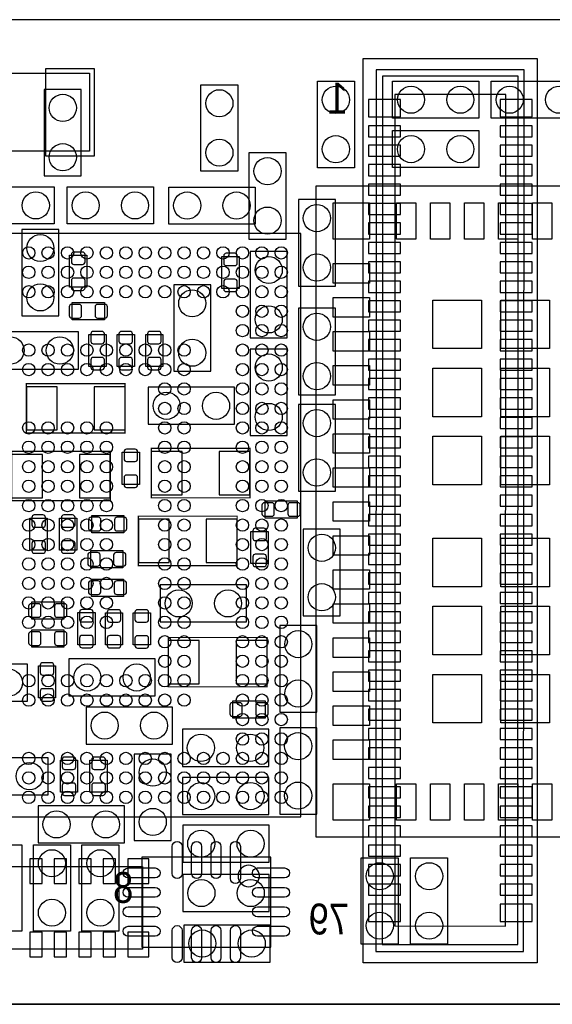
# Model space of a CAD drawing. Extents: x -22.4 to 58.4, y -8 to 47.3.
# Tile 4 of 6: x 26.7 to 37.6, y 0 to 20.3. Entities that reach past the tile are written whole.
import ezdxf

# ---------------------------------------------------------------- set-up
doc = ezdxf.new("R2010")
doc.units = 0
for name, color, linetype in [('BG_OUTLINE', 3, 'CONTINUOUS'), ('PG_ASSEMBLY_BOTTOM', 30, 'CONTINUOUS'), ('PG_ASSEMBLY_TOP', 4, 'CONTINUOUS'), ('PIN_BOTTOM', 6, 'CONTINUOUS'), ('PIN_TOP', 160, 'CONTINUOUS')]:
    doc.layers.add(name, color=color, linetype=linetype)

msp = doc.modelspace()

# ---------------------------------------------------------------- linework, layer by layer
at = {"layer": 'BG_OUTLINE'}
msp.add_lwpolyline([(50.378106, 0), (50.378106, 20.25396), (0, 20.25396), (0, 0)], close=True, dxfattribs=at)
msp.add_lwpolyline([(50.378106, 0), (0, 0)], dxfattribs=at)
at = {"layer": 'PG_ASSEMBLY_BOTTOM'}
for points in [[(37.304218, 19.458432), (37.30244, 0.855218), (33.72358, 0.855218), (33.724342, 19.458432)], [(33.99028, 19.222466), (33.9852, 1.086358), (37.02304, 1.086358), (37.03828, 19.222466)], [(27.91968, 17.0434), (27.91968, 18.8214), (27.15768, 18.8214), (27.15768, 17.0434)], [(34.37128, 18.714466), (34.37128, 1.614678), (36.65474, 1.609598), (36.65728, 18.714466)], [(31.37154, 17.51838), (31.37154, 15.74038), (32.13354, 15.74038), (32.13354, 17.51838)], [(32.38754, 16.55318), (32.38754, 14.77518), (33.14954, 14.77518), (33.14954, 16.55318)], [(26.6954, 15.9385), (26.6954, 14.1605), (27.4574, 14.1605), (27.4574, 15.9385)], [(27.67838, 14.74978), (27.67838, 15.41018), (28.03398, 15.41018), (28.03398, 14.74978)], [(31.39694, 15.48638), (31.39694, 13.70838), (32.15894, 13.70838), (32.15894, 15.48638)], [(30.81274, 14.72438), (30.81274, 15.38478), (31.16834, 15.38478), (31.16834, 14.72438)], [(29.82214, 14.80058), (29.82214, 13.02258), (30.58414, 13.02258), (30.58414, 14.80058)], [(27.73426, 14.43482), (28.39466, 14.43482), (28.39466, 14.07922), (27.73426, 14.07922)], [(32.38754, 14.31798), (32.38754, 12.53998), (33.14954, 12.53998), (33.14954, 14.31798)], [(27.85872, 13.8303), (26.08072, 13.8303), (26.08072, 13.0683), (27.85872, 13.0683)], [(28.07716, 13.11656), (28.07716, 13.77696), (28.43276, 13.77696), (28.43276, 13.11656)], [(28.65628, 13.11656), (28.65628, 13.77696), (29.01188, 13.77696), (29.01188, 13.11656)], [(29.24556, 13.11656), (29.24556, 13.77696), (29.60116, 13.77696), (29.60116, 13.11656)], [(31.39694, 13.47978), (31.39694, 11.70178), (32.15894, 11.70178), (32.15894, 13.47978)], [(31.07436, 12.69238), (29.29636, 12.69238), (29.29636, 11.93038), (31.07436, 11.93038)], [(32.38754, 12.33678), (32.38754, 10.55878), (33.14954, 10.55878), (33.14954, 12.33678)], [(29.11602, 11.35634), (29.11602, 10.69594), (28.76042, 10.69594), (28.76042, 11.35634)], [(31.70174, 10.35558), (32.36214, 10.35558), (32.36214, 9.99998), (31.70174, 9.99998)], [(26.86304, 9.34212), (26.86304, 10.00252), (27.21864, 10.00252), (27.21864, 9.34212)], [(27.47264, 9.34212), (27.47264, 10.00252), (27.82824, 10.00252), (27.82824, 9.34212)], [(28.79344, 9.70026), (28.13304, 9.70026), (28.13304, 10.05586), (28.79344, 10.05586)], [(31.76778, 9.7282), (31.76778, 9.0678), (31.41218, 9.0678), (31.41218, 9.7282)], [(32.48914, 9.77138), (32.48914, 7.99338), (33.25114, 7.99338), (33.25114, 9.77138)], [(28.77566, 8.97636), (28.11526, 8.97636), (28.11526, 9.33196), (28.77566, 9.33196)], [(28.78836, 8.39216), (28.12796, 8.39216), (28.12796, 8.74776), (28.78836, 8.74776)], [(31.32074, 8.62838), (29.54274, 8.62838), (29.54274, 7.86638), (31.32074, 7.86638)], [(26.8986, 8.27786), (27.559, 8.27786), (27.559, 7.92226), (26.8986, 7.92226)], [(28.20162, 8.05688), (28.20162, 7.39648), (27.84602, 7.39648), (27.84602, 8.05688)], [(28.77058, 8.05434), (28.77058, 7.39394), (28.41498, 7.39394), (28.41498, 8.05434)], [(29.34208, 8.0518), (29.34208, 7.3914), (28.98648, 7.3914), (28.98648, 8.0518)], [(26.8986, 7.70128), (27.559, 7.70128), (27.559, 7.34568), (26.8986, 7.34568)], [(32.76854, 6.01218), (32.76854, 7.79018), (32.00654, 7.79018), (32.00654, 6.01218)], [(27.66314, 6.34238), (29.44114, 6.34238), (29.44114, 7.10438), (27.66314, 7.10438)], [(25.0317, 6.236208), (26.8097, 6.236208), (26.8097, 6.998208), (25.0317, 6.998208)], [(27.034998, 6.30174), (27.034998, 6.96214), (27.390598, 6.96214), (27.390598, 6.30174)], [(29.79674, 6.11378), (28.01874, 6.11378), (28.01874, 5.35178), (29.79674, 5.35178)], [(31.04134, 6.24078), (31.70174, 6.24078), (31.70174, 5.88518), (31.04134, 5.88518)], [(32.766, 3.9116), (32.766, 5.6896), (32.004, 5.6896), (32.004, 3.9116)], [(29.99994, 4.89458), (31.77794, 4.89458), (31.77794, 5.65658), (29.99994, 5.65658)], [(25.46096, 4.31038), (27.23896, 4.31038), (27.23896, 5.07238), (25.46096, 5.07238)], [(29.77134, 3.37058), (29.77134, 5.14858), (29.00934, 5.14858), (29.00934, 3.37058)], [(27.84348, 5.02158), (27.84348, 4.36118), (27.48788, 4.36118), (27.48788, 5.02158)], [(28.45308, 5.02158), (28.45308, 4.36118), (28.09748, 4.36118), (28.09748, 5.02158)], [(30.00502, 3.90144), (31.78302, 3.90144), (31.78302, 4.66344), (30.00502, 4.66344)], [(27.02814, 3.31978), (28.80614, 3.31978), (28.80614, 4.08178), (27.02814, 4.08178)], [(30.00756, 2.92354), (31.78556, 2.92354), (31.78556, 3.68554), (30.00756, 3.68554)], [(25.27554, 2.83718), (29.17698, 2.83718), (29.17698, 1.13538), (25.27554, 1.13538)], [(31.7881, 2.66954), (30.0101, 2.66954), (30.0101, 1.90754), (31.7881, 1.90754)], [(30.03042, 0.86868), (31.80842, 0.86868), (31.80842, 1.63068), (30.03042, 1.63068)]]:
    msp.add_lwpolyline(points, close=True, dxfattribs=at)
msp.add_lwpolyline([(34.11728, 19.095466), (34.10966, 1.231138), (36.90874, 1.231138), (36.91128, 19.095466), (34.11728, 19.095466), (34.11728, 18.968466)], dxfattribs=at)
at = {"layer": 'PG_ASSEMBLY_BOTTOM', "const_width": 0.0254}
for points in [[(28.82138, 12.76858), (26.78938, 12.76858), (26.78938, 11.75258), (28.82138, 11.75258)], [(28.51658, 11.37412), (26.48458, 11.37412), (26.48458, 10.35812), (28.51658, 10.35812)], [(31.39186, 11.43508), (29.35986, 11.43508), (29.35986, 10.41908), (31.39186, 10.41908)], [(31.1277, 10.04062), (29.0957, 10.04062), (29.0957, 9.02462), (31.1277, 9.02462)], [(31.74238, 7.54634), (29.71038, 7.54634), (29.71038, 6.53034), (31.74238, 6.53034)]]:
    msp.add_lwpolyline(points, close=True, dxfattribs=at)
at = {"layer": 'PG_ASSEMBLY_TOP'}
for points in [[(24.78532, 17.5514), (24.78532, 19.1516), (28.08732, 19.1516), (28.08732, 17.5514)], [(31.14294, 18.91538), (31.14294, 17.13738), (30.38094, 17.13738), (30.38094, 18.91538)], [(33.5407, 18.9865), (33.5407, 17.2085), (32.7787, 17.2085), (32.7787, 18.9865)], [(34.32556, 18.98904), (36.10356, 18.98904), (36.10356, 18.22704), (34.32556, 18.22704)], [(36.35756, 18.98904), (38.13556, 18.98904), (38.13556, 18.22704), (36.35756, 18.22704)], [(34.32556, 17.97304), (36.10356, 17.97304), (36.10356, 17.21104), (34.32556, 17.21104)], [(27.36342, 16.0528), (25.58542, 16.0528), (25.58542, 16.8148), (27.36342, 16.8148)], [(27.62758, 16.8148), (29.40558, 16.8148), (29.40558, 16.0528), (27.62758, 16.0528)], [(29.718, 16.81226), (31.496, 16.81226), (31.496, 16.05026), (29.718, 16.05026)], [(32.75457, 3.437128), (32.75457, 16.837152), (46.25467, 16.837152), (46.25467, 3.437128)], [(20.436332, 15.857728), (20.436332, 3.857752), (32.436308, 3.857752), (32.436308, 15.857728)], [(25.93594, 1.50368), (25.93594, 3.28168), (26.69794, 3.28168), (26.69794, 1.50368)], [(26.93416, 1.50368), (26.93416, 3.28168), (27.69616, 3.28168), (27.69616, 1.50368)], [(27.92984, 1.50368), (27.92984, 3.28168), (28.69184, 3.28168), (28.69184, 1.50368)], [(31.817818, 3.028188), (29.167582, 3.028188), (29.167582, 1.178052), (31.817818, 1.178052)], [(33.68294, 1.23698), (33.68294, 3.01498), (34.44494, 3.01498), (34.44494, 1.23698)], [(34.69894, 1.23698), (34.69894, 3.01498), (35.46094, 3.01498), (35.46094, 1.23698)]]:
    msp.add_lwpolyline(points, close=True, dxfattribs=at)
msp.add_lwpolyline([(31.586678, 2.63906, 1), (31.146242, 2.63906, 1)], format="xyb", close=True, dxfattribs=at)
at = {"layer": 'PIN_BOTTOM'}
for points in [[(34.48939, 18.611342), (33.82899, 18.611342), (33.82899, 18.255742), (34.48939, 18.255742)], [(37.19957, 18.611342), (36.53917, 18.611342), (36.53917, 18.255742), (37.19957, 18.255742)], [(34.48939, 18.072862), (33.82899, 18.072862), (33.82899, 17.844262), (34.48939, 17.844262)], [(37.19957, 18.072862), (36.53917, 18.072862), (36.53917, 17.844262), (37.19957, 17.844262)], [(34.48939, 17.672812), (33.82899, 17.672812), (33.82899, 17.444212), (34.48939, 17.444212)], [(37.19957, 17.672812), (36.53917, 17.672812), (36.53917, 17.444212), (37.19957, 17.444212)], [(34.48939, 17.272762), (33.82899, 17.272762), (33.82899, 17.044162), (34.48939, 17.044162)], [(37.19957, 17.272762), (36.53917, 17.272762), (36.53917, 17.044162), (37.19957, 17.044162)], [(34.48939, 16.872712), (33.82899, 16.872712), (33.82899, 16.644112), (34.48939, 16.644112)], [(37.19957, 16.872712), (36.53917, 16.872712), (36.53917, 16.644112), (37.19957, 16.644112)], [(34.48939, 16.472662), (33.82899, 16.472662), (33.82899, 16.244062), (34.48939, 16.244062)], [(37.19957, 16.472662), (36.53917, 16.472662), (36.53917, 16.244062), (37.19957, 16.244062)], [(34.48939, 16.072866), (33.82899, 16.072866), (33.82899, 15.844266), (34.48939, 15.844266)], [(37.19957, 16.072866), (36.53917, 16.072866), (36.53917, 15.844266), (37.19957, 15.844266)], [(34.48939, 15.672816), (33.82899, 15.672816), (33.82899, 15.444216), (34.48939, 15.444216)], [(37.19957, 15.672816), (36.53917, 15.672816), (36.53917, 15.444216), (37.19957, 15.444216)], [(34.48939, 15.272766), (33.82899, 15.272766), (33.82899, 15.044166), (34.48939, 15.044166)], [(37.19957, 15.272766), (36.53917, 15.272766), (36.53917, 15.044166), (37.19957, 15.044166)], [(34.48939, 14.872716), (33.82899, 14.872716), (33.82899, 14.644116), (34.48939, 14.644116)], [(37.19957, 14.872716), (36.53917, 14.872716), (36.53917, 14.644116), (37.19957, 14.644116)], [(34.48939, 14.472666), (33.82899, 14.472666), (33.82899, 14.244066), (34.48939, 14.244066)], [(37.19957, 14.472666), (36.53917, 14.472666), (36.53917, 14.244066), (37.19957, 14.244066)], [(34.48939, 14.07287), (33.82899, 14.07287), (33.82899, 13.84427), (34.48939, 13.84427)], [(37.19957, 14.07287), (36.53917, 14.07287), (36.53917, 13.84427), (37.19957, 13.84427)], [(34.48939, 13.67282), (33.82899, 13.67282), (33.82899, 13.44422), (34.48939, 13.44422)], [(37.19957, 13.67282), (36.53917, 13.67282), (36.53917, 13.44422), (37.19957, 13.44422)], [(34.48939, 13.27277), (33.82899, 13.27277), (33.82899, 13.04417), (34.48939, 13.04417)], [(37.19957, 13.27277), (36.53917, 13.27277), (36.53917, 13.04417), (37.19957, 13.04417)], [(34.48939, 12.87272), (33.82899, 12.87272), (33.82899, 12.64412), (34.48939, 12.64412)], [(37.19957, 12.87272), (36.53917, 12.87272), (36.53917, 12.64412), (37.19957, 12.64412)], [(26.78938, 12.70508), (26.78938, 11.81608), (27.42438, 11.81608), (27.42438, 12.70508)], [(28.18638, 12.70508), (28.18638, 11.81608), (28.82138, 11.81608), (28.82138, 12.70508)], [(34.48939, 12.47267), (33.82899, 12.47267), (33.82899, 12.24407), (34.48939, 12.24407)], [(37.19957, 12.47267), (36.53917, 12.47267), (36.53917, 12.24407), (37.19957, 12.24407)], [(34.48939, 12.072874), (33.82899, 12.072874), (33.82899, 11.844274), (34.48939, 11.844274)], [(37.19957, 12.072874), (36.53917, 12.072874), (36.53917, 11.844274), (37.19957, 11.844274)], [(34.48939, 11.672824), (33.82899, 11.672824), (33.82899, 11.444224), (34.48939, 11.444224)], [(37.19957, 11.672824), (36.53917, 11.672824), (36.53917, 11.444224), (37.19957, 11.444224)], [(29.35986, 11.37158), (29.35986, 10.48258), (29.99486, 10.48258), (29.99486, 11.37158)], [(30.75686, 11.37158), (30.75686, 10.48258), (31.39186, 10.48258), (31.39186, 11.37158)], [(26.48458, 11.31062), (26.48458, 10.42162), (27.11958, 10.42162), (27.11958, 11.31062)], [(27.88158, 11.31062), (27.88158, 10.42162), (28.51658, 10.42162), (28.51658, 11.31062)], [(34.48939, 11.272774), (33.82899, 11.272774), (33.82899, 11.044174), (34.48939, 11.044174)], [(37.19957, 11.272774), (36.53917, 11.272774), (36.53917, 11.044174), (37.19957, 11.044174)], [(34.48939, 10.872724), (33.82899, 10.872724), (33.82899, 10.644124), (34.48939, 10.644124)], [(37.19957, 10.872724), (36.53917, 10.872724), (36.53917, 10.644124), (37.19957, 10.644124)], [(34.48939, 10.472674), (33.82899, 10.472674), (33.82899, 10.244074), (34.48939, 10.244074)], [(37.19957, 10.472674), (36.53917, 10.472674), (36.53917, 10.244074), (37.19957, 10.244074)], [(29.0957, 9.97712), (29.0957, 9.08812), (29.7307, 9.08812), (29.7307, 9.97712)], [(30.4927, 9.97712), (30.4927, 9.08812), (31.1277, 9.08812), (31.1277, 9.97712)], [(34.48939, 10.072878), (33.82899, 10.072878), (33.82899, 9.844278), (34.48939, 9.844278)], [(37.19957, 10.072878), (36.53917, 10.072878), (36.53917, 9.844278), (37.19957, 9.844278)], [(34.48939, 9.672828), (33.82899, 9.672828), (33.82899, 9.444228), (34.48939, 9.444228)], [(37.19957, 9.672828), (36.53917, 9.672828), (36.53917, 9.444228), (37.19957, 9.444228)], [(34.48939, 9.272778), (33.82899, 9.272778), (33.82899, 9.044178), (34.48939, 9.044178)], [(37.19957, 9.272778), (36.53917, 9.272778), (36.53917, 9.044178), (37.19957, 9.044178)], [(34.48939, 8.872728), (33.82899, 8.872728), (33.82899, 8.644128), (34.48939, 8.644128)], [(37.19957, 8.872728), (36.53917, 8.872728), (36.53917, 8.644128), (37.19957, 8.644128)], [(34.48939, 8.472678), (33.82899, 8.472678), (33.82899, 8.244078), (34.48939, 8.244078)], [(37.19957, 8.472678), (36.53917, 8.472678), (36.53917, 8.244078), (37.19957, 8.244078)], [(34.48939, 8.072882), (33.82899, 8.072882), (33.82899, 7.844282), (34.48939, 7.844282)], [(37.19957, 8.072882), (36.53917, 8.072882), (36.53917, 7.844282), (37.19957, 7.844282)], [(34.48939, 7.672832), (33.82899, 7.672832), (33.82899, 7.444232), (34.48939, 7.444232)], [(37.19957, 7.672832), (36.53917, 7.672832), (36.53917, 7.444232), (37.19957, 7.444232)], [(29.71038, 7.48284), (29.71038, 6.59384), (30.34538, 6.59384), (30.34538, 7.48284)], [(31.10738, 7.48284), (31.10738, 6.59384), (31.74238, 6.59384), (31.74238, 7.48284)], [(34.48939, 7.272782), (33.82899, 7.272782), (33.82899, 7.044182), (34.48939, 7.044182)], [(37.19957, 7.272782), (36.53917, 7.272782), (36.53917, 7.044182), (37.19957, 7.044182)], [(34.48939, 6.872732), (33.82899, 6.872732), (33.82899, 6.644132), (34.48939, 6.644132)], [(37.19957, 6.872732), (36.53917, 6.872732), (36.53917, 6.644132), (37.19957, 6.644132)], [(34.48939, 6.472682), (33.82899, 6.472682), (33.82899, 6.244082), (34.48939, 6.244082)], [(37.19957, 6.472682), (36.53917, 6.472682), (36.53917, 6.244082), (37.19957, 6.244082)], [(34.48939, 6.072886), (33.82899, 6.072886), (33.82899, 5.844286), (34.48939, 5.844286)], [(37.19957, 6.072886), (36.53917, 6.072886), (36.53917, 5.844286), (37.19957, 5.844286)], [(34.48939, 5.672836), (33.82899, 5.672836), (33.82899, 5.444236), (34.48939, 5.444236)], [(37.19957, 5.672836), (36.53917, 5.672836), (36.53917, 5.444236), (37.19957, 5.444236)], [(34.48939, 5.272786), (33.82899, 5.272786), (33.82899, 5.044186), (34.48939, 5.044186)], [(37.19957, 5.272786), (36.53917, 5.272786), (36.53917, 5.044186), (37.19957, 5.044186)], [(34.48939, 4.872736), (33.82899, 4.872736), (33.82899, 4.644136), (34.48939, 4.644136)], [(37.19957, 4.872736), (36.53917, 4.872736), (36.53917, 4.644136), (37.19957, 4.644136)], [(34.48939, 4.472686), (33.82899, 4.472686), (33.82899, 4.244086), (34.48939, 4.244086)], [(37.19957, 4.472686), (36.53917, 4.472686), (36.53917, 4.244086), (37.19957, 4.244086)], [(34.48939, 4.07289), (33.82899, 4.07289), (33.82899, 3.84429), (34.48939, 3.84429)], [(37.19957, 4.07289), (36.53917, 4.07289), (36.53917, 3.84429), (37.19957, 3.84429)], [(34.48939, 3.67284), (33.82899, 3.67284), (33.82899, 3.44424), (34.48939, 3.44424)], [(37.19957, 3.67284), (36.53917, 3.67284), (36.53917, 3.44424), (37.19957, 3.44424)], [(34.48939, 3.27279), (33.82899, 3.27279), (33.82899, 3.04419), (34.48939, 3.04419)], [(37.19957, 3.27279), (36.53917, 3.27279), (36.53917, 3.04419), (37.19957, 3.04419)], [(26.85796, 2.99466), (26.85796, 2.48666), (27.11196, 2.48666), (27.11196, 2.99466)], [(27.36088, 2.99466), (27.36088, 2.48666), (27.61488, 2.48666), (27.61488, 2.99466)], [(27.86634, 2.99466), (27.86634, 2.48666), (28.12034, 2.48666), (28.12034, 2.99466)], [(28.36926, 2.99466), (28.36926, 2.48666), (28.62326, 2.48666), (28.62326, 2.99466)], [(29.30652, 2.48666), (29.30652, 2.99466), (28.87472, 2.99466), (28.87472, 2.48666)], [(34.48939, 2.87274), (33.82899, 2.87274), (33.82899, 2.64414), (34.48939, 2.64414)], [(37.19957, 2.87274), (36.53917, 2.87274), (36.53917, 2.64414), (37.19957, 2.64414)], [(34.48939, 2.47269), (33.82899, 2.47269), (33.82899, 2.24409), (34.48939, 2.24409)], [(37.19957, 2.47269), (36.53917, 2.47269), (36.53917, 2.24409), (37.19957, 2.24409)], [(34.48939, 2.06121), (33.82899, 2.06121), (33.82899, 1.70561), (34.48939, 1.70561)], [(37.19957, 2.06121), (36.53917, 2.06121), (36.53917, 1.70561), (37.19957, 1.70561)], [(26.85796, 1.4859), (26.85796, 0.9779), (27.11196, 0.9779), (27.11196, 1.4859)], [(27.36088, 1.4859), (27.36088, 0.9779), (27.61488, 0.9779), (27.61488, 1.4859)], [(27.86634, 1.4859), (27.86634, 0.9779), (28.12034, 0.9779), (28.12034, 1.4859)], [(28.36926, 1.4859), (28.36926, 0.9779), (28.62326, 0.9779), (28.62326, 1.4859)], [(28.87472, 1.4859), (28.87472, 0.9779), (29.30652, 0.9779), (29.30652, 1.4859)]]:
    msp.add_lwpolyline(points, close=True, dxfattribs=at)
for points in [[(27.94508, 15.21968, 0.414214), (27.99588, 15.27048), (27.99588, 15.42288, 0.414214), (27.94508, 15.47368), (27.76728, 15.47368, 0.414214), (27.71648, 15.42288), (27.71648, 15.27048, 0.414214), (27.76728, 15.21968)], [(31.07944, 15.19428, 0.414214), (31.13024, 15.24508), (31.13024, 15.39748, 0.414214), (31.07944, 15.44828), (30.90164, 15.44828, 0.414214), (30.85084, 15.39748), (30.85084, 15.24508, 0.414214), (30.90164, 15.19428)], [(27.94508, 14.68628, 0.414214), (27.99588, 14.73708), (27.99588, 14.88948, 0.414214), (27.94508, 14.94028), (27.76728, 14.94028, 0.414214), (27.71648, 14.88948), (27.71648, 14.73708, 0.414214), (27.76728, 14.68628)], [(31.07944, 14.66088, 0.414214), (31.13024, 14.71168), (31.13024, 14.86408, 0.414214), (31.07944, 14.91488), (30.90164, 14.91488, 0.414214), (30.85084, 14.86408), (30.85084, 14.71168, 0.414214), (30.90164, 14.66088)], [(27.67076, 14.16812, 0.414214), (27.72156, 14.11732), (27.87396, 14.11732, 0.414214), (27.92476, 14.16812), (27.92476, 14.34592, 0.414214), (27.87396, 14.39672), (27.72156, 14.39672, 0.414214), (27.67076, 14.34592)], [(28.20416, 14.16812, 0.414214), (28.25496, 14.11732), (28.40736, 14.11732, 0.414214), (28.45816, 14.16812), (28.45816, 14.34592, 0.414214), (28.40736, 14.39672), (28.25496, 14.39672, 0.414214), (28.20416, 14.34592)], [(28.34386, 13.58646, 0.414214), (28.39466, 13.63726), (28.39466, 13.78966, 0.414214), (28.34386, 13.84046), (28.16606, 13.84046, 0.414214), (28.11526, 13.78966), (28.11526, 13.63726, 0.414214), (28.16606, 13.58646)], [(28.92298, 13.58646, 0.414214), (28.97378, 13.63726), (28.97378, 13.78966, 0.414214), (28.92298, 13.84046), (28.74518, 13.84046, 0.414214), (28.69438, 13.78966), (28.69438, 13.63726, 0.414214), (28.74518, 13.58646)], [(29.51226, 13.58646, 0.414214), (29.56306, 13.63726), (29.56306, 13.78966, 0.414214), (29.51226, 13.84046), (29.33446, 13.84046, 0.414214), (29.28366, 13.78966), (29.28366, 13.63726, 0.414214), (29.33446, 13.58646)], [(28.34386, 13.05306, 0.414214), (28.39466, 13.10386), (28.39466, 13.25626, 0.414214), (28.34386, 13.30706), (28.16606, 13.30706, 0.414214), (28.11526, 13.25626), (28.11526, 13.10386, 0.414214), (28.16606, 13.05306)], [(28.92298, 13.05306, 0.414214), (28.97378, 13.10386), (28.97378, 13.25626, 0.414214), (28.92298, 13.30706), (28.74518, 13.30706, 0.414214), (28.69438, 13.25626), (28.69438, 13.10386, 0.414214), (28.74518, 13.05306)], [(29.51226, 13.05306, 0.414214), (29.56306, 13.10386), (29.56306, 13.25626, 0.414214), (29.51226, 13.30706), (29.33446, 13.30706, 0.414214), (29.28366, 13.25626), (29.28366, 13.10386, 0.414214), (29.33446, 13.05306)], [(28.84932, 11.41984, 0.414214), (28.79852, 11.36904), (28.79852, 11.21664, 0.414214), (28.84932, 11.16584), (29.02712, 11.16584, 0.414214), (29.07792, 11.21664), (29.07792, 11.36904, 0.414214), (29.02712, 11.41984)], [(28.84932, 10.88644, 0.414214), (28.79852, 10.83564), (28.79852, 10.68324, 0.414214), (28.84932, 10.63244), (29.02712, 10.63244, 0.414214), (29.07792, 10.68324), (29.07792, 10.83564, 0.414214), (29.02712, 10.88644)], [(31.63824, 10.08888, 0.414214), (31.68904, 10.03808), (31.84144, 10.03808, 0.414214), (31.89224, 10.08888), (31.89224, 10.26668, 0.414214), (31.84144, 10.31748), (31.68904, 10.31748, 0.414214), (31.63824, 10.26668)], [(32.17164, 10.08888, 0.414214), (32.22244, 10.03808), (32.37484, 10.03808, 0.414214), (32.42564, 10.08888), (32.42564, 10.26668, 0.414214), (32.37484, 10.31748), (32.22244, 10.31748, 0.414214), (32.17164, 10.26668)], [(27.12974, 9.81202, 0.414214), (27.18054, 9.86282), (27.18054, 10.01522, 0.414214), (27.12974, 10.06602), (26.95194, 10.06602, 0.414214), (26.90114, 10.01522), (26.90114, 9.86282, 0.414214), (26.95194, 9.81202)], [(27.73934, 9.81202, 0.414214), (27.79014, 9.86282), (27.79014, 10.01522, 0.414214), (27.73934, 10.06602), (27.56154, 10.06602, 0.414214), (27.51074, 10.01522), (27.51074, 9.86282, 0.414214), (27.56154, 9.81202)], [(28.32354, 9.96696, 0.414214), (28.27274, 10.01776), (28.12034, 10.01776, 0.414214), (28.06954, 9.96696), (28.06954, 9.78916, 0.414214), (28.12034, 9.73836), (28.27274, 9.73836, 0.414214), (28.32354, 9.78916)], [(28.85694, 9.96696, 0.414214), (28.80614, 10.01776), (28.65374, 10.01776, 0.414214), (28.60294, 9.96696), (28.60294, 9.78916, 0.414214), (28.65374, 9.73836), (28.80614, 9.73836, 0.414214), (28.85694, 9.78916)], [(31.50108, 9.7917, 0.414214), (31.45028, 9.7409), (31.45028, 9.5885, 0.414214), (31.50108, 9.5377), (31.67888, 9.5377, 0.414214), (31.72968, 9.5885), (31.72968, 9.7409, 0.414214), (31.67888, 9.7917)], [(27.12974, 9.27862, 0.414214), (27.18054, 9.32942), (27.18054, 9.48182, 0.414214), (27.12974, 9.53262), (26.95194, 9.53262, 0.414214), (26.90114, 9.48182), (26.90114, 9.32942, 0.414214), (26.95194, 9.27862)], [(27.73934, 9.27862, 0.414214), (27.79014, 9.32942), (27.79014, 9.48182, 0.414214), (27.73934, 9.53262), (27.56154, 9.53262, 0.414214), (27.51074, 9.48182), (27.51074, 9.32942, 0.414214), (27.56154, 9.27862)], [(28.30576, 9.24306, 0.414214), (28.25496, 9.29386), (28.10256, 9.29386, 0.414214), (28.05176, 9.24306), (28.05176, 9.06526, 0.414214), (28.10256, 9.01446), (28.25496, 9.01446, 0.414214), (28.30576, 9.06526)], [(28.83916, 9.24306, 0.414214), (28.78836, 9.29386), (28.63596, 9.29386, 0.414214), (28.58516, 9.24306), (28.58516, 9.06526, 0.414214), (28.63596, 9.01446), (28.78836, 9.01446, 0.414214), (28.83916, 9.06526)], [(31.50108, 9.2583, 0.414214), (31.45028, 9.2075), (31.45028, 9.0551, 0.414214), (31.50108, 9.0043), (31.67888, 9.0043, 0.414214), (31.72968, 9.0551), (31.72968, 9.2075, 0.414214), (31.67888, 9.2583)], [(28.31846, 8.65886, 0.414214), (28.26766, 8.70966), (28.11526, 8.70966, 0.414214), (28.06446, 8.65886), (28.06446, 8.48106, 0.414214), (28.11526, 8.43026), (28.26766, 8.43026, 0.414214), (28.31846, 8.48106)], [(28.85186, 8.65886, 0.414214), (28.80106, 8.70966), (28.64866, 8.70966, 0.414214), (28.59786, 8.65886), (28.59786, 8.48106, 0.414214), (28.64866, 8.43026), (28.80106, 8.43026, 0.414214), (28.85186, 8.48106)], [(26.8351, 8.01116, 0.414214), (26.8859, 7.96036), (27.0383, 7.96036, 0.414214), (27.0891, 8.01116), (27.0891, 8.18896, 0.414214), (27.0383, 8.23976), (26.8859, 8.23976, 0.414214), (26.8351, 8.18896)], [(27.3685, 8.01116, 0.414214), (27.4193, 7.96036), (27.5717, 7.96036, 0.414214), (27.6225, 8.01116), (27.6225, 8.18896, 0.414214), (27.5717, 8.23976), (27.4193, 8.23976, 0.414214), (27.3685, 8.18896)], [(27.93492, 8.12038, 0.414214), (27.88412, 8.06958), (27.88412, 7.91718, 0.414214), (27.93492, 7.86638), (28.11272, 7.86638, 0.414214), (28.16352, 7.91718), (28.16352, 8.06958, 0.414214), (28.11272, 8.12038)], [(28.50388, 8.11784, 0.414214), (28.45308, 8.06704), (28.45308, 7.91464, 0.414214), (28.50388, 7.86384), (28.68168, 7.86384, 0.414214), (28.73248, 7.91464), (28.73248, 8.06704, 0.414214), (28.68168, 8.11784)], [(29.07538, 8.1153, 0.414214), (29.02458, 8.0645), (29.02458, 7.9121, 0.414214), (29.07538, 7.8613), (29.25318, 7.8613, 0.414214), (29.30398, 7.9121), (29.30398, 8.0645, 0.414214), (29.25318, 8.1153)], [(26.8351, 7.43458, 0.414214), (26.8859, 7.38378), (27.0383, 7.38378, 0.414214), (27.0891, 7.43458), (27.0891, 7.61238, 0.414214), (27.0383, 7.66318), (26.8859, 7.66318, 0.414214), (26.8351, 7.61238)], [(27.3685, 7.43458, 0.414214), (27.4193, 7.38378), (27.5717, 7.38378, 0.414214), (27.6225, 7.43458), (27.6225, 7.61238, 0.414214), (27.5717, 7.66318), (27.4193, 7.66318, 0.414214), (27.3685, 7.61238)], [(27.93492, 7.58698, 0.414214), (27.88412, 7.53618), (27.88412, 7.38378, 0.414214), (27.93492, 7.33298), (28.11272, 7.33298, 0.414214), (28.16352, 7.38378), (28.16352, 7.53618, 0.414214), (28.11272, 7.58698)], [(28.50388, 7.58444, 0.414214), (28.45308, 7.53364), (28.45308, 7.38124, 0.414214), (28.50388, 7.33044), (28.68168, 7.33044, 0.414214), (28.73248, 7.38124), (28.73248, 7.53364, 0.414214), (28.68168, 7.58444)], [(29.07538, 7.5819, 0.414214), (29.02458, 7.5311), (29.02458, 7.3787, 0.414214), (29.07538, 7.3279), (29.25318, 7.3279, 0.414214), (29.30398, 7.3787), (29.30398, 7.5311, 0.414214), (29.25318, 7.5819)], [(27.301698, 6.77164, 0.414214), (27.352498, 6.82244), (27.352498, 6.97484, 0.414214), (27.301698, 7.02564), (27.123898, 7.02564, 0.414214), (27.073098, 6.97484), (27.073098, 6.82244, 0.414214), (27.123898, 6.77164)], [(27.301698, 6.23824, 0.414214), (27.352498, 6.28904), (27.352498, 6.44144, 0.414214), (27.301698, 6.49224), (27.123898, 6.49224, 0.414214), (27.073098, 6.44144), (27.073098, 6.28904, 0.414214), (27.123898, 6.23824)], [(30.97784, 5.97408, 0.414214), (31.02864, 5.92328), (31.18104, 5.92328, 0.414214), (31.23184, 5.97408), (31.23184, 6.15188, 0.414214), (31.18104, 6.20268), (31.02864, 6.20268, 0.414214), (30.97784, 6.15188)], [(31.51124, 5.97408, 0.414214), (31.56204, 5.92328), (31.71444, 5.92328, 0.414214), (31.76524, 5.97408), (31.76524, 6.15188, 0.414214), (31.71444, 6.20268), (31.56204, 6.20268, 0.414214), (31.51124, 6.15188)], [(27.57678, 5.08508, 0.414214), (27.52598, 5.03428), (27.52598, 4.88188, 0.414214), (27.57678, 4.83108), (27.75458, 4.83108, 0.414214), (27.80538, 4.88188), (27.80538, 5.03428, 0.414214), (27.75458, 5.08508)], [(28.18638, 5.08508, 0.414214), (28.13558, 5.03428), (28.13558, 4.88188, 0.414214), (28.18638, 4.83108), (28.36418, 4.83108, 0.414214), (28.41498, 4.88188), (28.41498, 5.03428, 0.414214), (28.36418, 5.08508)], [(27.57678, 4.55168, 0.414214), (27.52598, 4.50088), (27.52598, 4.34848, 0.414214), (27.57678, 4.29768), (27.75458, 4.29768, 0.414214), (27.80538, 4.34848), (27.80538, 4.50088, 0.414214), (27.75458, 4.55168)], [(28.18638, 4.55168, 0.414214), (28.13558, 4.50088), (28.13558, 4.34848, 0.414214), (28.18638, 4.29768), (28.36418, 4.29768, 0.414214), (28.41498, 4.34848), (28.41498, 4.50088, 0.414214), (28.36418, 4.55168)]]:
    msp.add_lwpolyline(points, format="xyb", close=True, dxfattribs=at)
for centre in [(27.53868, 18.4404), (27.53868, 17.4244), (31.75254, 17.13738), (32.76854, 16.17218), (31.75254, 16.12138), (27.0764, 15.5575), (32.76854, 15.15618), (31.77794, 15.10538), (27.0764, 14.5415), (30.20314, 14.41958), (31.77794, 14.08938), (32.76854, 13.93698), (26.46172, 13.4493), (27.47772, 13.4493), (30.20314, 13.40358), (31.77794, 13.09878), (32.76854, 12.92098), (29.67736, 12.31138), (30.69336, 12.31138), (31.77794, 12.08278), (32.76854, 11.95578), (32.76854, 10.93978), (32.87014, 9.39038), (29.92374, 8.24738), (30.93974, 8.24738), (32.87014, 8.37438), (32.38754, 7.40918), (26.4287, 6.617208), (28.04414, 6.72338), (29.06014, 6.72338), (32.38754, 6.39318), (28.39974, 5.73278), (29.41574, 5.73278), (30.38094, 5.27558), (31.39694, 5.27558), (32.385, 5.3086), (26.85796, 4.69138), (29.39034, 4.76758), (30.38602, 4.28244), (31.40202, 4.28244), (32.385, 4.2926), (27.40914, 3.70078), (28.42514, 3.70078), (29.39034, 3.75158), (30.38856, 3.30454), (31.40456, 3.30454), (30.3911, 2.28854), (31.4071, 2.28854), (30.41142, 1.24968), (31.42742, 1.24968)]:
    msp.add_circle(centre, 0.2794, dxfattribs=at)
at = {"layer": 'PIN_TOP'}
for points in [[(27.1907, 17.4498), (27.1907, 19.2532), (28.1813, 19.2532), (28.1813, 17.4498)], [(33.104582, 15.737078), (33.104582, 16.48714), (33.854644, 16.48714), (33.854644, 15.737078)], [(34.404554, 15.737078), (34.404554, 16.48714), (34.804604, 16.48714), (34.804604, 15.737078)], [(35.104578, 15.737078), (35.104578, 16.48714), (35.504628, 16.48714), (35.504628, 15.737078)], [(35.804348, 15.737078), (35.804348, 16.48714), (36.204398, 16.48714), (36.204398, 15.737078)], [(36.504372, 15.737078), (36.504372, 16.48714), (36.904422, 16.48714), (36.904422, 15.737078)], [(37.204396, 15.737078), (37.204396, 16.48714), (37.604446, 16.48714), (37.604446, 15.737078)], [(33.104582, 14.836902), (33.104582, 15.236952), (33.854644, 15.236952), (33.854644, 14.836902)], [(33.104582, 14.136878), (33.104582, 14.536928), (33.854644, 14.536928), (33.854644, 14.136878)], [(35.154616, 13.486892), (35.154616, 14.48689), (36.154614, 14.48689), (36.154614, 13.486892)], [(36.55441, 13.486892), (36.55441, 14.48689), (37.554408, 14.48689), (37.554408, 13.486892)], [(33.104582, 13.437108), (33.104582, 13.837158), (33.854644, 13.837158), (33.854644, 13.437108)], [(33.104582, 12.737084), (33.104582, 13.137134), (33.854644, 13.137134), (33.854644, 12.737084)], [(35.154616, 12.087098), (35.154616, 13.087096), (36.154614, 13.087096), (36.154614, 12.087098)], [(36.55441, 12.087098), (36.55441, 13.087096), (37.554408, 13.087096), (37.554408, 12.087098)], [(33.104582, 12.03706), (33.104582, 12.43711), (33.854644, 12.43711), (33.854644, 12.03706)], [(33.104582, 11.337036), (33.104582, 11.737086), (33.854644, 11.737086), (33.854644, 11.337036)], [(35.154616, 10.68705), (35.154616, 11.687048), (36.154614, 11.687048), (36.154614, 10.68705)], [(36.55441, 10.68705), (36.55441, 11.687048), (37.554408, 11.687048), (37.554408, 10.68705)], [(33.104582, 10.637012), (33.104582, 11.037062), (33.854644, 11.037062), (33.854644, 10.637012)], [(33.104582, 9.936988), (33.104582, 10.337038), (33.854644, 10.337038), (33.854644, 9.936988)], [(33.104582, 9.236964), (33.104582, 9.637014), (33.854644, 9.637014), (33.854644, 9.236964)], [(35.154616, 8.586978), (35.154616, 9.586976), (36.154614, 9.586976), (36.154614, 8.586978)], [(36.55441, 8.586978), (36.55441, 9.586976), (37.554408, 9.586976), (37.554408, 8.586978)], [(33.104582, 8.53694), (33.104582, 8.93699), (33.854644, 8.93699), (33.854644, 8.53694)], [(33.104582, 7.836916), (33.104582, 8.236966), (33.854644, 8.236966), (33.854644, 7.836916)], [(35.154616, 7.18693), (35.154616, 8.186928), (36.154614, 8.186928), (36.154614, 7.18693)], [(36.55441, 7.18693), (36.55441, 8.186928), (37.554408, 8.186928), (37.554408, 7.18693)], [(33.104582, 7.136892), (33.104582, 7.536942), (33.854644, 7.536942), (33.854644, 7.136892)], [(33.104582, 6.436868), (33.104582, 6.836918), (33.854644, 6.836918), (33.854644, 6.436868)], [(35.154616, 5.787136), (35.154616, 6.787134), (36.154614, 6.787134), (36.154614, 5.787136)], [(36.55441, 5.787136), (36.55441, 6.787134), (37.554408, 6.787134), (37.554408, 5.787136)], [(33.104582, 5.737098), (33.104582, 6.137148), (33.854644, 6.137148), (33.854644, 5.737098)], [(33.104582, 5.037074), (33.104582, 5.437124), (33.854644, 5.437124), (33.854644, 5.037074)], [(33.104582, 3.786886), (33.104582, 4.536948), (33.854644, 4.536948), (33.854644, 3.786886)], [(34.404554, 3.786886), (34.404554, 4.536948), (34.804604, 4.536948), (34.804604, 3.786886)], [(35.104578, 3.786886), (35.104578, 4.536948), (35.504628, 4.536948), (35.504628, 3.786886)], [(35.804348, 3.786886), (35.804348, 4.536948), (36.204398, 4.536948), (36.204398, 3.786886)], [(36.504372, 3.786886), (36.504372, 4.536948), (36.904422, 4.536948), (36.904422, 3.786886)], [(37.204396, 3.786886), (37.204396, 4.536948), (37.604446, 4.536948), (37.604446, 3.786886)]]:
    msp.add_lwpolyline(points, close=True, dxfattribs=at)
for points in [[(29.791152, 2.688844), (29.791152, 3.247644, -1), (29.994352, 3.247644), (29.994352, 2.688844, -1)], [(30.191202, 2.688844), (30.191202, 3.247644, -1), (30.394402, 3.247644), (30.394402, 2.688844, -1)], [(30.590998, 2.688844), (30.590998, 3.247644, -1), (30.794198, 3.247644), (30.794198, 2.688844, -1)], [(30.991048, 2.587244), (30.991048, 3.247644, -1), (31.194248, 3.247644), (31.194248, 2.587244, -1)], [(28.880816, 2.804668), (29.439616, 2.804668, -1), (29.439616, 2.601468), (28.880816, 2.601468, -1)], [(31.545784, 2.804668), (32.104584, 2.804668, -1), (32.104584, 2.601468), (31.545784, 2.601468, -1)], [(28.880816, 2.404618), (29.439616, 2.404618, -1), (29.439616, 2.201418), (28.880816, 2.201418, -1)], [(31.545784, 2.404618), (32.104584, 2.404618, -1), (32.104584, 2.201418), (31.545784, 2.201418, -1)], [(28.880816, 2.004822), (29.439616, 2.004822, -1), (29.439616, 1.801622), (28.880816, 1.801622, -1)], [(31.545784, 2.004822), (32.104584, 2.004822, -1), (32.104584, 1.801622), (31.545784, 1.801622, -1)], [(28.880816, 1.604772), (29.439616, 1.604772, -1), (29.439616, 1.401572), (28.880816, 1.401572, -1)], [(29.791152, 0.958596), (29.791152, 1.517396, -1), (29.994352, 1.517396), (29.994352, 0.958596, -1)], [(30.191202, 0.958596), (30.191202, 1.517396, -1), (30.394402, 1.517396), (30.394402, 0.958596, -1)], [(30.590998, 0.958596), (30.590998, 1.517396, -1), (30.794198, 1.517396), (30.794198, 0.958596, -1)], [(30.991048, 0.958596), (30.991048, 1.517396, -1), (31.194248, 1.517396), (31.194248, 0.958596, -1)], [(31.545784, 1.604772), (32.104584, 1.604772, -1), (32.104584, 1.401572), (31.545784, 1.401572, -1)]]:
    msp.add_lwpolyline(points, format="xyb", close=True, dxfattribs=at)
for centre, radius in [((33.1597, 18.6055), 0.2794), ((34.70656, 18.60804), 0.2794), ((35.72256, 18.60804), 0.2794), ((36.73856, 18.60804), 0.2794), ((37.75456, 18.60804), 0.2794), ((30.76194, 18.53438), 0.2794), ((33.1597, 17.5895), 0.2794), ((34.70656, 17.59204), 0.2794), ((35.72256, 17.59204), 0.2794), ((30.76194, 17.51838), 0.2794), ((26.98242, 16.4338), 0.2794), ((28.00858, 16.4338), 0.2794), ((29.02458, 16.4338), 0.2794), ((30.099, 16.43126), 0.2794), ((31.115, 16.43126), 0.2794), ((26.83637, 15.457678), 0.127), ((27.23642, 15.457678), 0.127), ((27.636216, 15.457678), 0.127), ((28.036266, 15.457678), 0.127), ((28.436316, 15.457678), 0.127), ((28.836366, 15.457678), 0.127), ((29.236416, 15.457678), 0.127), ((29.636212, 15.457678), 0.127), ((30.036262, 15.457678), 0.127), ((30.436312, 15.457678), 0.127), ((30.836362, 15.457678), 0.127), ((31.236412, 15.457678), 0.127), ((31.636208, 15.457678), 0.127), ((32.036258, 15.457678), 0.127), ((26.83637, 15.057628), 0.127), ((27.23642, 15.057628), 0.127), ((27.636216, 15.057628), 0.127), ((28.036266, 15.057628), 0.127), ((28.436316, 15.057628), 0.127), ((28.836366, 15.057628), 0.127), ((29.236416, 15.057628), 0.127), ((29.636212, 15.057628), 0.127), ((30.036262, 15.057628), 0.127), ((30.436312, 15.057628), 0.127), ((30.836362, 15.057628), 0.127), ((31.236412, 15.057628), 0.127), ((31.636208, 15.057628), 0.127), ((32.036258, 15.057628), 0.127), ((26.83637, 14.657832), 0.127), ((27.23642, 14.657832), 0.127), ((27.636216, 14.657832), 0.127), ((28.036266, 14.657832), 0.127), ((28.436316, 14.657832), 0.127), ((28.836366, 14.657832), 0.127), ((29.236416, 14.657832), 0.127), ((29.636212, 14.657832), 0.127), ((30.036262, 14.657832), 0.127), ((30.436312, 14.657832), 0.127), ((30.836362, 14.657832), 0.127), ((31.236412, 14.657832), 0.127), ((31.636208, 14.657832), 0.127), ((32.036258, 14.657832), 0.127), ((31.236412, 14.257782), 0.127), ((31.636208, 14.257782), 0.127), ((32.036258, 14.257782), 0.127), ((31.236412, 13.857732), 0.127), ((31.636208, 13.857732), 0.127), ((32.036258, 13.857732), 0.127), ((26.83637, 13.457682), 0.127), ((27.23642, 13.457682), 0.127), ((27.636216, 13.457682), 0.127), ((28.036266, 13.457682), 0.127), ((28.436316, 13.457682), 0.127), ((28.836366, 13.457682), 0.127), ((29.236416, 13.457682), 0.127), ((29.636212, 13.457682), 0.127), ((30.036262, 13.457682), 0.127), ((31.236412, 13.457682), 0.127), ((31.636208, 13.457682), 0.127), ((32.036258, 13.457682), 0.127), ((26.83637, 13.057632), 0.127), ((27.23642, 13.057632), 0.127), ((27.636216, 13.057632), 0.127), ((28.036266, 13.057632), 0.127), ((28.436316, 13.057632), 0.127), ((28.836366, 13.057632), 0.127), ((29.236416, 13.057632), 0.127), ((29.636212, 13.057632), 0.127), ((30.036262, 13.057632), 0.127), ((31.236412, 13.057632), 0.127), ((31.636208, 13.057632), 0.127), ((32.036258, 13.057632), 0.127), ((29.636212, 12.657836), 0.127), ((30.036262, 12.657836), 0.127), ((31.236412, 12.657836), 0.127), ((31.636208, 12.657836), 0.127), ((32.036258, 12.657836), 0.127), ((29.636212, 12.257786), 0.127), ((30.036262, 12.257786), 0.127), ((31.236412, 12.257786), 0.127), ((31.636208, 12.257786), 0.127), ((32.036258, 12.257786), 0.127), ((26.83637, 11.857736), 0.127), ((27.23642, 11.857736), 0.127), ((27.636216, 11.857736), 0.127), ((28.036266, 11.857736), 0.127), ((28.436316, 11.857736), 0.127), ((29.636212, 11.857736), 0.127), ((30.036262, 11.857736), 0.127), ((31.236412, 11.857736), 0.127), ((31.636208, 11.857736), 0.127), ((32.036258, 11.857736), 0.127), ((26.83637, 11.457686), 0.127), ((27.23642, 11.457686), 0.127), ((27.636216, 11.457686), 0.127), ((28.036266, 11.457686), 0.127), ((28.436316, 11.457686), 0.127), ((29.636212, 11.457686), 0.127), ((30.036262, 11.457686), 0.127), ((31.236412, 11.457686), 0.127), ((31.636208, 11.457686), 0.127), ((32.036258, 11.457686), 0.127), ((26.83637, 11.057636), 0.127), ((27.23642, 11.057636), 0.127), ((27.636216, 11.057636), 0.127), ((28.036266, 11.057636), 0.127), ((28.436316, 11.057636), 0.127), ((29.636212, 11.057636), 0.127), ((30.036262, 11.057636), 0.127), ((31.236412, 11.057636), 0.127), ((31.636208, 11.057636), 0.127), ((32.036258, 11.057636), 0.127), ((26.83637, 10.65784), 0.127), ((27.23642, 10.65784), 0.127), ((27.636216, 10.65784), 0.127), ((28.036266, 10.65784), 0.127), ((28.436316, 10.65784), 0.127), ((29.636212, 10.65784), 0.127), ((30.036262, 10.65784), 0.127), ((31.236412, 10.65784), 0.127), ((31.636208, 10.65784), 0.127), ((32.036258, 10.65784), 0.127), ((26.83637, 10.25779), 0.127), ((27.23642, 10.25779), 0.127), ((27.636216, 10.25779), 0.127), ((28.036266, 10.25779), 0.127), ((28.436316, 10.25779), 0.127), ((29.636212, 10.25779), 0.127), ((30.036262, 10.25779), 0.127), ((31.236412, 10.25779), 0.127), ((31.636208, 10.25779), 0.127), ((32.036258, 10.25779), 0.127), ((26.83637, 9.85774), 0.127), ((27.23642, 9.85774), 0.127), ((27.636216, 9.85774), 0.127), ((28.036266, 9.85774), 0.127), ((28.436316, 9.85774), 0.127), ((29.636212, 9.85774), 0.127), ((30.036262, 9.85774), 0.127), ((31.236412, 9.85774), 0.127), ((31.636208, 9.85774), 0.127), ((32.036258, 9.85774), 0.127), ((26.83637, 9.45769), 0.127), ((27.23642, 9.45769), 0.127), ((27.636216, 9.45769), 0.127), ((28.036266, 9.45769), 0.127), ((28.436316, 9.45769), 0.127), ((29.636212, 9.45769), 0.127), ((30.036262, 9.45769), 0.127), ((31.236412, 9.45769), 0.127), ((31.636208, 9.45769), 0.127), ((32.036258, 9.45769), 0.127), ((26.83637, 9.05764), 0.127), ((27.23642, 9.05764), 0.127), ((27.636216, 9.05764), 0.127), ((28.036266, 9.05764), 0.127), ((28.436316, 9.05764), 0.127), ((29.636212, 9.05764), 0.127), ((30.036262, 9.05764), 0.127), ((31.236412, 9.05764), 0.127), ((31.636208, 9.05764), 0.127), ((32.036258, 9.05764), 0.127), ((26.83637, 8.657844), 0.127), ((27.23642, 8.657844), 0.127), ((27.636216, 8.657844), 0.127), ((28.036266, 8.657844), 0.127), ((28.436316, 8.657844), 0.127), ((29.636212, 8.657844), 0.127), ((30.036262, 8.657844), 0.127), ((31.236412, 8.657844), 0.127), ((31.636208, 8.657844), 0.127), ((32.036258, 8.657844), 0.127), ((26.83637, 8.257794), 0.127), ((27.23642, 8.257794), 0.127), ((27.636216, 8.257794), 0.127), ((28.036266, 8.257794), 0.127), ((28.436316, 8.257794), 0.127), ((29.636212, 8.257794), 0.127), ((30.036262, 8.257794), 0.127), ((31.236412, 8.257794), 0.127), ((31.636208, 8.257794), 0.127), ((32.036258, 8.257794), 0.127), ((26.83637, 7.857744), 0.127), ((27.23642, 7.857744), 0.127), ((27.636216, 7.857744), 0.127), ((28.036266, 7.857744), 0.127), ((28.436316, 7.857744), 0.127), ((29.636212, 7.857744), 0.127), ((30.036262, 7.857744), 0.127), ((31.236412, 7.857744), 0.127), ((31.636208, 7.857744), 0.127), ((32.036258, 7.857744), 0.127), ((29.636212, 7.457694), 0.127), ((30.036262, 7.457694), 0.127), ((31.236412, 7.457694), 0.127), ((31.636208, 7.457694), 0.127), ((32.036258, 7.457694), 0.127), ((29.636212, 7.057644), 0.127), ((30.036262, 7.057644), 0.127), ((31.236412, 7.057644), 0.127), ((31.636208, 7.057644), 0.127), ((32.036258, 7.057644), 0.127), ((26.83637, 6.657848), 0.127), ((27.23642, 6.657848), 0.127), ((27.636216, 6.657848), 0.127), ((28.036266, 6.657848), 0.127), ((28.436316, 6.657848), 0.127), ((28.836366, 6.657848), 0.127), ((29.236416, 6.657848), 0.127), ((29.636212, 6.657848), 0.127), ((30.036262, 6.657848), 0.127), ((31.236412, 6.657848), 0.127), ((31.636208, 6.657848), 0.127), ((32.036258, 6.657848), 0.127), ((26.83637, 6.257798), 0.127), ((27.23642, 6.257798), 0.127), ((27.636216, 6.257798), 0.127), ((28.036266, 6.257798), 0.127), ((28.436316, 6.257798), 0.127), ((28.836366, 6.257798), 0.127), ((29.236416, 6.257798), 0.127), ((29.636212, 6.257798), 0.127), ((30.036262, 6.257798), 0.127), ((31.236412, 6.257798), 0.127), ((31.636208, 6.257798), 0.127), ((32.036258, 6.257798), 0.127), ((31.236412, 5.857748), 0.127), ((31.636208, 5.857748), 0.127), ((32.036258, 5.857748), 0.127), ((31.236412, 5.457698), 0.127), ((31.636208, 5.457698), 0.127), ((32.036258, 5.457698), 0.127), ((26.83637, 5.057648), 0.127), ((27.23642, 5.057648), 0.127), ((27.636216, 5.057648), 0.127), ((28.036266, 5.057648), 0.127), ((28.436316, 5.057648), 0.127), ((28.836366, 5.057648), 0.127), ((29.236416, 5.057648), 0.127), ((29.636212, 5.057648), 0.127), ((30.036262, 5.057648), 0.127), ((30.436312, 5.057648), 0.127), ((30.836362, 5.057648), 0.127), ((31.236412, 5.057648), 0.127), ((31.636208, 5.057648), 0.127), ((32.036258, 5.057648), 0.127), ((26.83637, 4.657852), 0.127), ((27.23642, 4.657852), 0.127), ((27.636216, 4.657852), 0.127), ((28.036266, 4.657852), 0.127), ((28.436316, 4.657852), 0.127), ((28.836366, 4.657852), 0.127), ((29.236416, 4.657852), 0.127), ((29.636212, 4.657852), 0.127), ((30.036262, 4.657852), 0.127), ((30.436312, 4.657852), 0.127), ((30.836362, 4.657852), 0.127), ((31.236412, 4.657852), 0.127), ((31.636208, 4.657852), 0.127), ((32.036258, 4.657852), 0.127), ((26.83637, 4.257802), 0.127), ((27.23642, 4.257802), 0.127), ((27.636216, 4.257802), 0.127), ((28.036266, 4.257802), 0.127), ((28.436316, 4.257802), 0.127), ((28.836366, 4.257802), 0.127), ((29.236416, 4.257802), 0.127), ((29.636212, 4.257802), 0.127), ((30.036262, 4.257802), 0.127), ((30.436312, 4.257802), 0.127), ((30.836362, 4.257802), 0.127), ((31.236412, 4.257802), 0.127), ((31.636208, 4.257802), 0.127), ((32.036258, 4.257802), 0.127), ((27.31516, 2.90068), 0.2794), ((28.31084, 2.90068), 0.2794), ((34.06394, 2.63398), 0.2794), ((35.07994, 2.63398), 0.2794), ((27.31516, 1.88468), 0.2794), ((28.31084, 1.88468), 0.2794), ((34.06394, 1.61798), 0.2794), ((35.07994, 1.61798), 0.2794)]:
    msp.add_circle(centre, radius, dxfattribs=at)

# ---------------------------------------------------------------- texts
at = {"layer": 'PG_ASSEMBLY_BOTTOM', "text_generation_flag": 2, "width": 0.88}
for s, p in [('1', (33.40608, 18.321274)), ('8', (28.98902, 2.086356)), ('79', (33.43148, 1.436878))]:
    msp.add_text(s, height=0.635, dxfattribs=at).set_placement(p)

doc.saveas('drawing.dxf')
